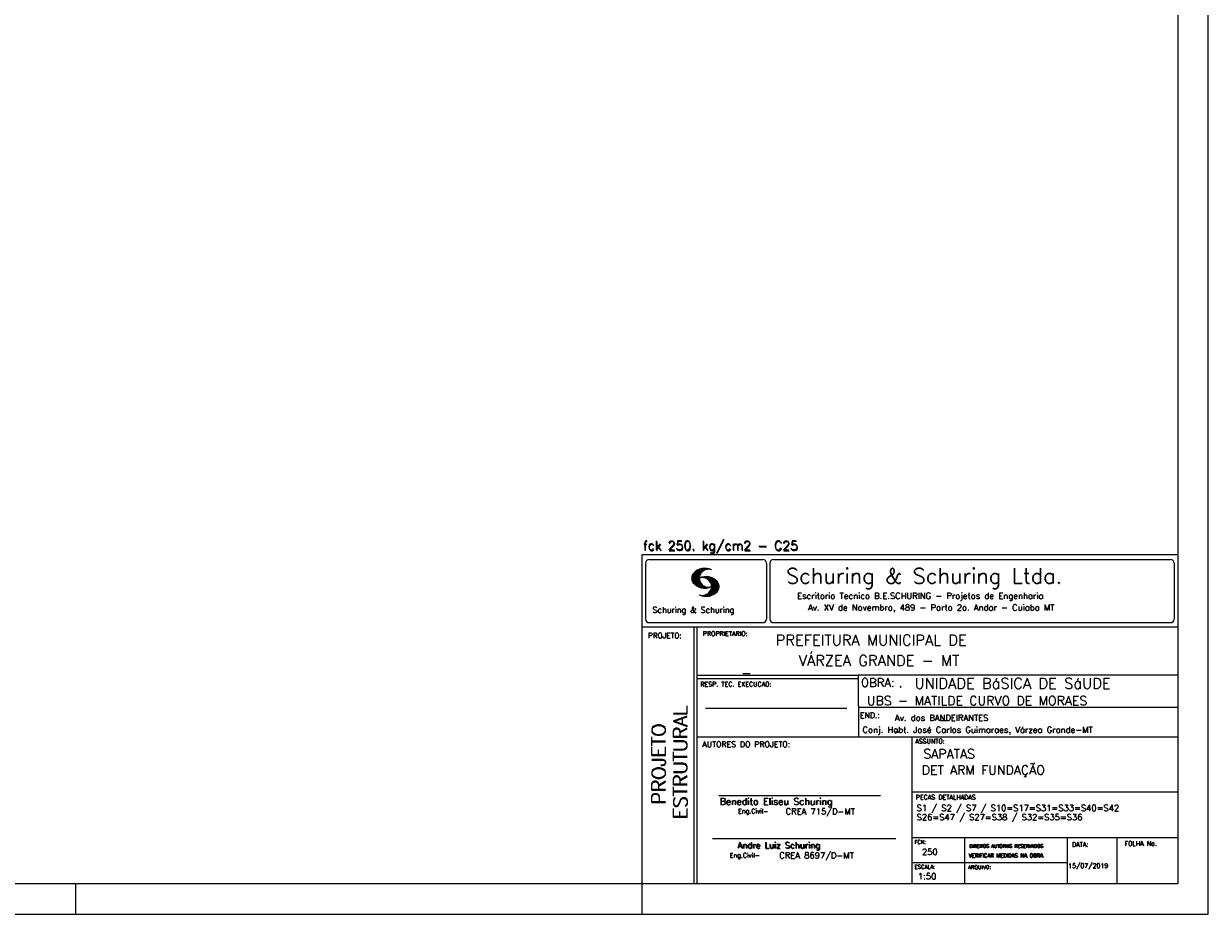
# Model space of a CAD drawing. Extents: x 0 to 84.1, y 0 to 59.4.
# Tile 4 of 6: x 45.4 to 84.1, y 0 to 29.1. Entities that reach past the tile are written whole.
import ezdxf

# ---------------------------------------------------------------- set-up
doc = ezdxf.new("R2010")
doc.units = 0
doc.layers.add('1', color=1, linetype='CONTINUOUS')
doc.layers.add('2', color=2, linetype='CONTINUOUS')
doc.styles.get("Standard").update_dxf_attribs({"font": 'ROMANS.SHX'})

msp = doc.modelspace()

# ---------------------------------------------------------------- linework, layer by layer
at = {"layer": '2', "linetype": 'CONTINUOUS'}
for p, q in [((84.100006, 0), (84.100006, 59.400002)), ((65.600006, 11.755142), (83.100006, 11.755135)), ((65.600006, 1), (65.600006, 11.755142)), ((65.715988, 11.477417), (65.715988, 9.648308)), ((65.832489, 11.593918), (69.548996, 11.593918)), ((67.221771, 10.985771), (67.52832, 11.29232)), ((67.222122, 10.971992), (67.545929, 11.295792)), ((67.222168, 11.000305), (67.508011, 11.286148)), ((67.222488, 10.958214), (67.56427, 11.300003)), ((67.224365, 11.016647), (67.488403, 11.280685)), ((67.224472, 10.94606), (67.581131, 11.302727)), ((67.226578, 11.03299), (67.465408, 11.271812)), ((67.2267, 10.934158), (67.596313, 11.303772)), ((67.228943, 10.922256), (67.612335, 11.305649)), ((67.232178, 10.911354), (67.626831, 11.306015)), ((67.232437, 11.052986), (67.439468, 11.26001)), ((67.235916, 10.900948), (67.642014, 11.307053)), ((67.239258, 11.073952), (67.410522, 11.245209)), ((67.239655, 10.890556), (67.656281, 11.307182)), ((67.243561, 10.880333), (67.66925, 11.306015)), ((67.252747, 11.10157), (67.374313, 11.223145)), ((67.608673, 11.2313), (67.68306, 11.305702)), ((67.638062, 11.246552), (67.69574, 11.30423)), ((67.662872, 11.257233), (67.708405, 11.302757)), ((67.681976, 11.262199), (67.721237, 11.30146)), ((67.702469, 11.268562), (67.733063, 11.299149)), ((67.718491, 11.270424), (67.744904, 11.296837)), ((67.734482, 11.272285), (67.757004, 11.294807)), ((67.750473, 11.274147), (67.768555, 11.292221)), ((69.665497, 11.477417), (69.665497, 9.648308)), ((69.778748, 11.477417), (69.778748, 9.648308)), ((69.895248, 11.593918), (82.867508, 11.593918)), ((82.984009, 11.477417), (82.984009, 9.648308)), ((67.248611, 10.871239), (67.520584, 11.143219)), ((67.253647, 10.862129), (67.502121, 11.110611)), ((67.258682, 10.853035), (67.491592, 11.085945)), ((67.264267, 10.84449), (67.483597, 11.06382)), ((67.270782, 10.836868), (67.47966, 11.045746)), ((67.277298, 10.829247), (67.475876, 11.027817)), ((67.283813, 10.821625), (67.474167, 11.011971)), ((67.290558, 10.814232), (67.473114, 10.99678)), ((67.296936, 10.807419), (67.470306, 10.980797)), ((67.304733, 10.800133), (67.473206, 10.968597)), ((67.311829, 10.793083), (67.474121, 10.955383)), ((67.319168, 10.786293), (67.475159, 10.942276)), ((67.326828, 10.779808), (67.477615, 10.930595)), ((67.334488, 10.773323), (67.480087, 10.918922)), ((67.342133, 10.766846), (67.482544, 10.907249)), ((67.350098, 10.760674), (67.485901, 10.896469)), ((67.358337, 10.754768), (67.489655, 10.886078)), ((67.366577, 10.748863), (67.493408, 10.875694)), ((67.374802, 10.742966), (67.497208, 10.865356)), ((67.383392, 10.737427), (67.502075, 10.856102)), ((67.392227, 10.732109), (67.506958, 10.84684)), ((67.401062, 10.726807), (67.511841, 10.837578)), ((67.531494, 10.998619), (67.546158, 11.013283)), ((67.548691, 11.001663), (67.565323, 11.018303)), ((67.563156, 11.001991), (67.584885, 11.023735)), ((67.577606, 11.002319), (67.601898, 11.026611)), ((67.592072, 11.002647), (67.619476, 11.030045)), ((67.604584, 11.001007), (67.635239, 11.03167)), ((67.617233, 10.999535), (67.651505, 11.033806)), ((67.62999, 10.998154), (67.666199, 11.034363)), ((67.64122, 10.995239), (67.680893, 11.03492)), ((67.652435, 10.992317), (67.695602, 11.035484)), ((67.664337, 10.990074), (67.708984, 11.034729)), ((67.674881, 10.986488), (67.72316, 11.034767)), ((67.684326, 10.981789), (67.736191, 11.033653)), ((67.694321, 10.977654), (67.748459, 11.031792)), ((67.704605, 10.973801), (67.761597, 11.0308)), ((67.71431, 10.969368), (67.773758, 11.028824)), ((67.722412, 10.963333), (67.785233, 11.026146)), ((67.732498, 10.959282), (67.797607, 11.024391)), ((67.740387, 10.953033), (67.808838, 11.021484)), ((67.749115, 10.947632), (67.819702, 11.018219)), ((67.756165, 10.940536), (67.830765, 11.015137)), ((67.765198, 10.93544), (67.841873, 11.012115)), ((67.77211, 10.928207), (67.852234, 11.008339)), ((67.779831, 10.921783), (67.86261, 11.004555)), ((67.785919, 10.913734), (67.873306, 11.001122)), ((67.794006, 10.907692), (67.883316, 10.997002)), ((67.799911, 10.899467), (67.892731, 10.992279)), ((67.806625, 10.892029), (67.902451, 10.987854)), ((67.811752, 10.883018), (67.912231, 10.983505)), ((67.817657, 10.874802), (67.921875, 10.979012)), ((67.823761, 10.866768), (67.930435, 10.973442)), ((67.829498, 10.858353), (67.940002, 10.968857)), ((67.833527, 10.848244), (67.948654, 10.963379)), ((67.838394, 10.838989), (67.957047, 10.957634)), ((67.843323, 10.829773), (67.965561, 10.952019)), ((67.848358, 10.817596), (67.975677, 10.944923)), ((67.848709, 10.608963), (68.081818, 10.842072)), ((67.852341, 10.806755), (67.985031, 10.939453)), ((67.856201, 10.794724), (67.99379, 10.932312)), ((67.856934, 10.63131), (68.075089, 10.849472)), ((67.859863, 10.781189), (68.003067, 10.924393)), ((67.860703, 10.649239), (68.070358, 10.858894)), ((67.862656, 10.768639), (68.011749, 10.91774)), ((67.865173, 10.667847), (68.063507, 10.866165)), ((67.865234, 10.753647), (68.02092, 10.90934)), ((67.866241, 10.683037), (68.057556, 10.874352)), ((67.866318, 10.73967), (68.029205, 10.90255)), ((67.867294, 10.698235), (68.049774, 10.880722)), ((67.867905, 10.725861), (68.036682, 10.894646)), ((67.868118, 10.711845), (68.043793, 10.887527)), ((67.409882, 10.721497), (67.516922, 10.828537)), ((67.419189, 10.71666), (67.522842, 10.820305)), ((67.428635, 10.711967), (67.528748, 10.812088)), ((67.43808, 10.707275), (67.534668, 10.803864)), ((67.44754, 10.702599), (67.540802, 10.79586)), ((67.457642, 10.698563), (67.547699, 10.78862)), ((67.467743, 10.694519), (67.554611, 10.781387)), ((67.477829, 10.690483), (67.561508, 10.774155)), ((67.488205, 10.686714), (67.568588, 10.767105)), ((67.499008, 10.683372), (67.576477, 10.760849)), ((67.509796, 10.680031), (67.584366, 10.754601)), ((67.520599, 10.676697), (67.592255, 10.74836)), ((67.532074, 10.674026), (67.600327, 10.742287)), ((67.543625, 10.671448), (67.609238, 10.737053)), ((67.555176, 10.668869), (67.618134, 10.731819)), ((67.5672, 10.666748), (67.627045, 10.726585)), ((67.579605, 10.665009), (67.636261, 10.721664)), ((67.591995, 10.663277), (67.646255, 10.717522)), ((67.604782, 10.661919), (67.65625, 10.713379)), ((67.618134, 10.66114), (67.666229, 10.709244)), ((67.6315, 10.660355), (67.67691, 10.705772)), ((67.644958, 10.391075), (67.704071, 10.450188)), ((67.645309, 10.660042), (67.688126, 10.70285)), ((67.657776, 10.389755), (67.737152, 10.469131)), ((67.65976, 10.660355), (67.699341, 10.699936)), ((67.671295, 10.38913), (68.095734, 10.813568)), ((67.67421, 10.660667), (67.710678, 10.697136)), ((67.685135, 10.388832), (68.100952, 10.804665)), ((67.690598, 10.661674), (67.723846, 10.694931)), ((67.698959, 10.388527), (68.104996, 10.794571)), ((67.70816, 10.663521), (67.737625, 10.692986)), ((67.713776, 10.389206), (68.107529, 10.782967)), ((67.725296, 10.665939), (67.750778, 10.691422)), ((67.728806, 10.390091), (68.110825, 10.77211)), ((67.741867, 10.668861), (67.765747, 10.692741)), ((67.744095, 10.391251), (68.114105, 10.761261)), ((67.760269, 10.672806), (67.780136, 10.69268)), ((67.760544, 10.393555), (68.11557, 10.748596)), ((67.776978, 10.395859), (68.117249, 10.736137)), ((67.780106, 10.677895), (67.794464, 10.692261)), ((67.794464, 10.692261), (67.796539, 10.694336)), ((67.794861, 10.399597), (68.118942, 10.723679)), ((67.798126, 10.683296), (67.810562, 10.69574)), ((67.813049, 10.403664), (68.118515, 10.709122)), ((67.817169, 10.689835), (67.825378, 10.698044)), ((67.822357, 10.554344), (68.091095, 10.823074)), ((67.832825, 10.409302), (68.118134, 10.694611)), ((67.833084, 10.695976), (67.839569, 10.702461)), ((67.840729, 10.586838), (68.086777, 10.832893)), ((67.853302, 10.415634), (68.117767, 10.680092)), ((67.876404, 10.424599), (68.113495, 10.66169)), ((67.901276, 10.435333), (68.110229, 10.644287)), ((67.929581, 10.449501), (68.101624, 10.621544)), ((67.966125, 10.471909), (68.08902, 10.594803)), ((68.045029, 10.536674), (68.057724, 10.54937)), ((67.550323, 10.409546), (67.562592, 10.421799)), ((67.561462, 10.40654), (67.576416, 10.421486)), ((67.572601, 10.403542), (67.590225, 10.421173)), ((67.583755, 10.400551), (67.606155, 10.422958)), ((67.595673, 10.398346), (67.622162, 10.424828)), ((67.607605, 10.396141), (67.639587, 10.428116)), ((67.619553, 10.393929), (67.658707, 10.43309)), ((67.632141, 10.392387), (67.679932, 10.440178)), ((65.600006, 9.399994), (83.100006, 9.399994)), ((65.832489, 9.531807), (69.548996, 9.531807)), ((67.300385, 5.799995), (67.300385, 9.399994)), ((67.400391, 5.799995), (67.400391, 9.399994)), ((69.895248, 9.531807), (82.867508, 9.531807)), ((83.100006, 9.399994), (83.100006, 1)), ((72.668579, 7.799995), (67.400391, 7.799995)), ((83.100006, 7.814748), (72.656072, 7.814748)), ((72.668579, 6.816429), (72.668579, 7.814748)), ((72.668579, 7.699995), (67.400391, 7.699995)), ((67.670311, 6.739054), (72.288887, 6.739054)), ((72.668579, 6.816429), (72.668579, 5.799995)), ((72.668579, 6.7647), (83.100006, 6.764707)), ((67.300385, 1), (67.300385, 5.799995)), ((67.400391, 1), (67.400391, 5.799995)), ((67.400391, 5.799995), (83.100006, 5.799995)), ((74.420959, 4.799995), (74.420959, 5.799995)), ((74.420959, 1), (74.420959, 4.799995)), ((68.11142, 3.880456), (73.389854, 3.880456)), ((74.420958, 4.005768), (83.100005, 4.005775)), ((67.897606, 2.480272), (73.894493, 2.480272)), ((74.420959, 2.505768), (83.100006, 2.505775)), ((76.14679, 1), (76.14679, 2.505775)), ((79.496475, 1), (79.496475, 2.505775)), ((81.120974, 1), (81.120974, 2.505774)), ((74.420959, 1.691734), (79.496475, 1.691742)), ((47.100006, 0), (47.100006, 1)), ((65.600006, 0), (65.600006, 1)), ((83.100006, 1), (65.600006, 1)), ((0, 0), (84.100006, 0))]:
    msp.add_line(p, q, dxfattribs=at)
msp.add_lwpolyline([(83.100006, 1), (2.5, 1), (2.5, 58.400002), (83.100006, 58.400002), (83.100006, 1)], dxfattribs=at)
for centre, radius, start, end in [((65.832489, 11.477417), 0.116502, 90, 180), ((67.648087, 10.815277), 0.491555, 63.393265, 138.909058), ((67.763229, 10.98333), 0.291044, 68.851509, 291.148499), ((69.548996, 11.477417), 0.116502, 0, 90), ((69.895248, 11.477417), 0.116502, 90, 180), ((82.867508, 11.477417), 0.116502, 0, 90), ((67.465149, 10.982269), 0.243989, 140.229431, 231.895096), ((67.648087, 11.15139), 0.491555, 218.229782, 296.60672), ((67.692337, 10.543831), 0.491555, 41.090942, 116.606735), ((67.577194, 10.711891), 0.291044, 248.851501, 111.148491), ((67.875275, 10.710823), 0.243989, 308.104889, 39.770576), ((67.692337, 10.879951), 0.491555, 243.393265, 321.770233), ((65.832489, 9.648308), 0.116502, 180, 270), ((69.548996, 9.648308), 0.116502, 270, 0), ((69.895248, 9.648308), 0.116502, 180, 270), ((82.867508, 9.648308), 0.116502, 270, 0)]:
    msp.add_arc(centre, radius, start, end, dxfattribs=at)

# ---------------------------------------------------------------- texts
at = {"layer": '1', "linetype": 'CONTINUOUS'}
for s, height, p in [('PREFEITURA MUNICIPAL DE', 0.35, (69.967754, 8.785075)), ('VÁRZEA GRANDE - MT', 0.35, (70.716987, 8.118506)), ('_', 0.35, (68.88924, 7.899706)), ('UNIDADE BáSICA DE SáUDE', 0.35, (74.501919, 7.371094)), ('.', 0.3, (73.984333, 7.423969)), ('UBS - MATILDE CURVO DE MORAES', 0.3, (72.946369, 6.831837)), ('Av. dos BANDEIRANTES', 0.2, (73.86333, 6.322955)), ('_', 0.35, (75.330094, 6.362007)), ('Conj. Habt. José Carlos Guimaraes, Várzea Grande-MT', 0.2, (72.803273, 5.930193)), ('_', 0.2, (73.86333, 5.982955)), ('SAPATAS', 0.3, (74.791907, 5.09393)), ('DET ARM FUNDAÇÃO ', 0.3, (74.737424, 4.567268)), ('S1 / S2 / S7 / S10=S17=S31=S33=S40=S42', 0.2, (74.571808, 3.37457)), ('S26=S47 / S27=S38 / S32=S35=S36', 0.2, (74.571808, 3.07457)), ('250', 0.2, (74.745692, 1.940266)), ('15/07/2019', 0.15, (79.520414, 1.512631))]:
    msp.add_text(s, height=height, dxfattribs=at).set_placement(p)
at = {"layer": '2', "linetype": 'CONTINUOUS'}
for s, height, p in [('fck 250. kg/cm2 - C25', 0.3, (65.628578, 11.907463)), ('fck 250. kg/cm2 - C25', 0.3, (65.641754, 11.880586)), ('Schuring & Schuring Ltda.', 0.5, (70.306839, 10.806786)), ('Escritorio Tecnico B.E.SCHURING - Projetos de Engenharia', 0.2, (70.664673, 10.308487)), ('Av. XV de Novembro, 489 - Porto 2o. Andar - Cuiaba MT', 0.2, (71.023193, 9.925888)), ('Schuring & Schuring', 0.19, (65.944336, 9.851486)), ('PROJETO:', 0.175, (65.793152, 9.02159)), ('PROPRIETARIO:', 0.15, (67.584534, 9.097366)), ('RESP. TEC. EXECUCAO:', 0.15, (67.506004, 7.444514)), ('OBRA:', 0.278755, (72.755102, 7.434759)), ('END.:', 0.185837, (72.717902, 6.410233)), ('AUTORES DO PROJETO:', 0.185837, (67.572014, 5.463953)), ('ASSUNTO:', 0.15, (74.525462, 5.581304)), ('PECAS DETALHADAS', 0.15, (74.54287, 3.751117)), ('Benedito Eliseu Schuring', 0.22, (68.138321, 3.577287)), ('Benedito Eliseu Schuring', 0.22, (68.149795, 3.577287)), ('Eng.Civil-', 0.15, (68.737209, 3.298847)), ('CREA 715/D-MT', 0.2, (70.290742, 3.262761)), ('Andre Luiz Schuring', 0.2, (68.716738, 2.158081)), ('Andre Luiz Schuring', 0.2, (68.734296, 2.149201)), ('FCK:', 0.125, (74.500763, 2.299423)), ('DATA:', 0.15, (79.648044, 2.2071)), ('FOLHA No.', 0.15, (81.365514, 2.23814)), ('Eng.Civil-', 0.15, (68.462773, 1.853248)), ('CREA 8697/D-MT', 0.2, (70.08334, 1.825346)), ('VERIFICAR MEDIDAS NA OBRA', 0.125, (76.271484, 1.861862)), ('VERIFICAR MEDIDAS NA OBRA', 0.125, (76.280457, 1.861862)), ('DIREITOS AUTORAIS RESERVADOS', 0.11, (76.294724, 2.176125)), ('DIREITOS AUTORAIS RESERVADOS', 0.11, (76.303696, 2.176125)), ('ESCALA:', 0.125, (74.507034, 1.490738)), ('ARQUIVO:', 0.125, (76.249054, 1.475601)), ('1:50', 0.2, (74.617035, 1.144112))]:
    msp.add_text(s, height=height, dxfattribs=at).set_placement(p)
for s, p in [('ESTRUTURAL', (67.07373, 3.12536)), ('ESTRUTURAL', (67.07373, 3.094507)), ('PROJETO', (66.369095, 3.606125)), ('PROJETO', (66.369095, 3.575272))]:
    msp.add_text(s, height=0.45, rotation=90, dxfattribs=at).set_placement(p)

doc.saveas('drawing.dxf')
